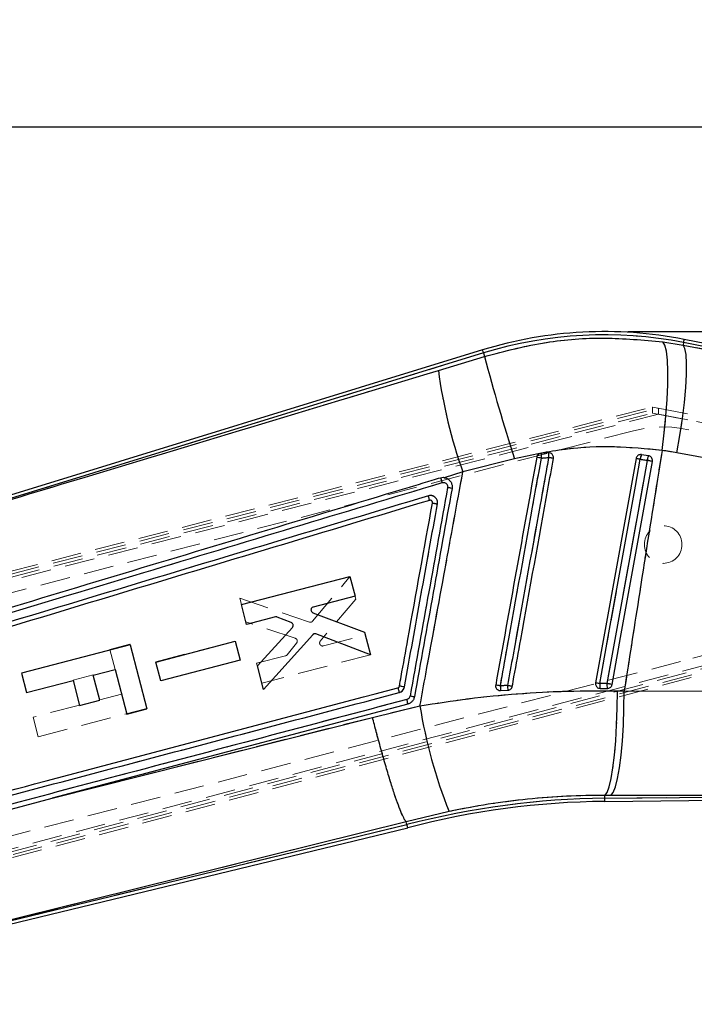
# Model space of a CAD drawing. Header units: millimetres. Extents: x 30 to 412, y 74 to 276.
# Tile 12 of 15: x 183 to 211, y 235 to 276. Entities that reach past the tile are written whole.
import ezdxf

# ---------------------------------------------------------------- set-up
doc = ezdxf.new("R2010")
doc.units = ezdxf.units.MM
doc.linetypes.add('HIDDEN', pattern=[1.905, 1.27, -0.635])
doc.layers.add('FORMATO', color=179, linetype='Continuous')
doc.styles.add('SLDTEXTSTYLE0', font='TXT', dxfattribs={"width": 0.75})
doc.dimstyles.new('SLDDIMSTYLE1', dxfattribs={"dimtxt": 3.5, "dimasz": 3.302, "dimexe": 0, "dimexo": 0.0625, "dimgap": 0.875, "dimtad": 1, "dimdec": 0, "dimlfac": 2, "dimrnd": 1e-09, "dimzin": 12, "dimdsep": 46, "dimtxsty": 'SLDTEXTSTYLE0', "dimsah": 1, "dimcen": 0.09, "dimadec": 0, "dimazin": 3, "dimtfac": 1, "dimtofl": 0, "dimtmove": 0, "dimatfit": 3, "dimfxl": 0, "dimfrac": 2, "dimtolj": 1, "dimtzin": 12, "dimarcsym": 0})

# ---------------------------------------------------------------- blocks, each defined once
blk = doc.blocks.new('_D_1')
at = {"layer": 'FORMATO'}
for p, q in [((208.452, 263.195), (234.274, 263.195)), ((233.274, 263.195), (233.274, 208.927)), ((153.574, 208.927), (234.274, 208.927))]:
    blk.add_line(p, q, dxfattribs=at)
for points in [[(233.274, 263.195), (232.766, 259.893), (233.782, 259.893)], [(233.274, 208.927), (233.782, 212.229), (232.766, 212.229)]]:
    blk.add_solid(points, dxfattribs=at)
at = {"layer": 'FORMATO', "insert": (228.762, 229.434), "char_height": 3.5, "attachment_point": 1, "rotation": 90, "style": 'SLDTEXTSTYLE0'}
blk.add_mtext('109', dxfattribs=at)
blk = doc.blocks.new('_D_2')
at = {"layer": 'FORMATO'}
for p, q in [((71.209, 214.69), (71.209, 272.885)), ((226.329, 256.648), (226.329, 272.885)), ((226.329, 271.885), (71.209, 271.885))]:
    blk.add_line(p, q, dxfattribs=at)
for points in [[(71.209, 271.885), (74.511, 271.377), (74.511, 272.393)], [(226.329, 271.885), (223.027, 272.393), (223.027, 271.377)]]:
    blk.add_solid(points, dxfattribs=at)
at = {"layer": 'FORMATO', "insert": (149.185, 276.397), "char_height": 3.5, "attachment_point": 1, "style": 'SLDTEXTSTYLE0'}
blk.add_mtext('310', dxfattribs=at)

msp = doc.modelspace()

# ---------------------------------------------------------------- linework, layer by layer
at = {"color": 7, "linetype": 'Continuous', "lineweight": 25}
for p, q in [((209.94384, 262.75767), (210.79716, 262.61983)), ((210.8192, 262.73203), (210.79716, 262.61983)), ((210.79716, 262.61983), (220.09448, 260.90989)), ((220.09448, 260.90989), (210.8192, 262.73203)), ((222.23207, 260.62773), (210.84526, 262.86468)), ((202.27257, 262.41579), (169.68873, 252.38608)), ((202.31233, 262.28659), (174.51157, 253.72917)), ((200.39607, 261.54575), (202.35677, 262.14225)), ((202.31233, 262.28659), (202.35677, 262.14225)), ((205.07521, 258.0415), (204.76322, 258.01804)), ((205.14852, 258.03284), (205.07521, 258.0415)), ((209.03227, 257.96249), (209.026, 257.9634)), ((209.33069, 257.91462), (209.03227, 257.96249)), ((219.83263, 256.33229), (210.53531, 258.04222)), ((203.62796, 257.78892), (201.43647, 257.22875)), ((208.80043, 257.79812), (207.07795, 248.26115)), ((201.43647, 257.22875), (200.6376, 256.985)), ((200.6376, 256.985), (200.64813, 256.98375)), ((192.02437, 251.58529), (196.63987, 252.78921)), ((196.63987, 252.78921), (196.85871, 251.94894)), ((196.85871, 251.94894), (195.07835, 251.48452)), ((192.24324, 250.74498), (192.02437, 251.58529)), ((195.06548, 251.2424), (197.25698, 250.41976)), ((193.4684, 251.06456), (192.24324, 250.74498)), ((194.14726, 250.82342), (193.54663, 251.05987)), ((192.70341, 248.97815), (194.19478, 250.61905)), ((197.25698, 250.41976), (197.50827, 249.45492)), ((188.38482, 249.14563), (191.759, 250.02576)), ((191.759, 250.02576), (191.96899, 249.21949)), ((195.05599, 250.30775), (192.96348, 247.97969)), ((197.50827, 249.45492), (195.19559, 250.34136)), ((187.29372, 249.88193), (182.678, 248.67885)), ((187.29372, 249.88193), (188.00528, 247.15197)), ((188.59483, 248.33932), (188.38482, 249.14563)), ((191.96899, 249.21949), (188.59483, 248.33932)), ((185.72793, 248.58824), (186.66134, 248.83153)), ((186.66134, 248.83153), (187.15676, 246.93081)), ((192.96348, 247.97969), (192.70341, 248.97815)), ((182.678, 248.67885), (182.89414, 247.84962)), ((182.89414, 247.84962), (184.87256, 248.36529)), ((184.87256, 248.36529), (185.14982, 247.30156)), ((186.00518, 247.52451), (185.72793, 248.58824)), ((203.04358, 247.92934), (203.3503, 247.94519)), ((207.22876, 248.02806), (207.27926, 248.02215)), ((207.27926, 248.02215), (207.58685, 248.02543)), ((208.01154, 247.91881), (208.29847, 247.91369)), ((208.29847, 247.91369), (218.28657, 247.90099)), ((185.14982, 247.30156), (186.00518, 247.52451)), ((187.15676, 246.93081), (188.00528, 247.15197)), ((197.59752, 246.79304), (199.61426, 247.28049)), ((183.97734, 243.35571), (197.59752, 246.79304)), ((177.06738, 241.52556), (183.97734, 243.35571)), ((207.73156, 243.47665), (207.47626, 243.47689)), ((207.47755, 243.35508), (207.47626, 243.47689)), ((207.47755, 243.35508), (217.71967, 243.46395)), ((207.47899, 243.21991), (219.98371, 243.35283)), ((217.71967, 243.46395), (207.73156, 243.47665)), ((200.85253, 242.79012), (199.03181, 242.35445)), ((174.03998, 236.03437), (199.09572, 242.10017)), ((178.27694, 237.19919), (199.06277, 242.23128)), ((199.03181, 242.35445), (199.03152, 242.35486)), ((199.06277, 242.23128), (199.03181, 242.35445))]:
    msp.add_line(p, q, dxfattribs=at)
at = {"color": 7, "linetype": 'HIDDEN', "lineweight": 18}
for p, q in [((210.79716, 262.61983), (209.94384, 262.75767)), ((210.8192, 262.73203), (210.79716, 262.61983)), ((220.09448, 260.90989), (210.79716, 262.61983)), ((210.8192, 262.73203), (220.09448, 260.90989)), ((174.51157, 253.72917), (202.31233, 262.28659)), ((202.35677, 262.14225), (200.39607, 261.54575)), ((202.31233, 262.28659), (202.35677, 262.14225)), ((167.36057, 249.20365), (209.49162, 259.98895)), ((167.41656, 249.0882), (209.74587, 259.9385)), ((167.43763, 248.96532), (209.49998, 259.73303)), ((209.75417, 259.68318), (167.44905, 248.83909)), ((209.49162, 259.98895), (209.74447, 259.93937)), ((209.49998, 259.73303), (216.61506, 258.33779)), ((209.74447, 259.93937), (216.66211, 258.58285)), ((216.61506, 258.33779), (209.75417, 259.68318)), ((208.69159, 258.98063), (171.92015, 249.39621)), ((210.53531, 258.04222), (219.83263, 256.33229)), ((201.43647, 257.22875), (203.62796, 257.78892)), ((200.6376, 256.985), (201.43647, 257.22875)), ((200.6376, 256.985), (200.64813, 256.98375)), ((200.08408, 256.01683), (200.05114, 256.02461)), ((195.05385, 250.88515), (196.63958, 252.7877)), ((196.63958, 252.7877), (196.89124, 251.82296)), ((191.95292, 251.85677), (194.91561, 250.84634)), ((191.95292, 251.85677), (194.91561, 250.84634)), ((192.21333, 250.85839), (191.95292, 251.85677)), ((196.89124, 251.82296), (195.38013, 250.03524)), ((196.89124, 251.82296), (195.38013, 250.03524)), ((170.26754, 238.02309), (220.15906, 251.24313)), ((220.13733, 251.12478), (170.31902, 237.9073)), ((220.37482, 251.04231), (170.36039, 237.7897)), ((220.35356, 250.9235), (170.3675, 237.66152)), ((194.31593, 250.15426), (192.21333, 250.85839)), ((194.91561, 250.84634), (194.95779, 250.83963)), ((188.38249, 249.15397), (191.757, 250.03284)), ((191.757, 250.03284), (191.96729, 249.22665)), ((193.96542, 249.45314), (194.37421, 249.95269)), ((194.37421, 249.95269), (194.39526, 249.99021)), ((195.50954, 249.83021), (197.29009, 250.29393)), ((197.29009, 250.29393), (197.50925, 249.45375)), ((187.28836, 249.90248), (186.43984, 249.68131)), ((186.43984, 249.68131), (186.66101, 248.83279)), ((187.28836, 249.90248), (187.29301, 249.88466)), ((195.35633, 249.91449), (195.36537, 249.89327)), ((195.46897, 249.82644), (195.50954, 249.83021)), ((174.44236, 239.71952), (211.2138, 249.30394)), ((188.59279, 248.34774), (188.38249, 249.15397)), ((191.96729, 249.22665), (188.59279, 248.34774)), ((192.67415, 249.09174), (193.89944, 249.41087)), ((192.67415, 249.09174), (193.89944, 249.41087)), ((197.50925, 249.45375), (192.89331, 248.25151)), ((193.93816, 249.42833), (193.96542, 249.45314)), ((192.89331, 248.25151), (192.67415, 249.09174)), ((192.89331, 248.25151), (192.67415, 249.09174)), ((185.7246, 248.60102), (184.86923, 248.37807)), ((184.86923, 248.37807), (184.87247, 248.36564)), ((185.72783, 248.58861), (185.7246, 248.60102)), ((208.29847, 247.91369), (208.01154, 247.91881)), ((218.28657, 247.90099), (208.29847, 247.91369)), ((186.93527, 247.78058), (186.00185, 247.53729)), ((185.14649, 247.31434), (183.16807, 246.79867)), ((183.3842, 245.96944), (187.99992, 247.17252)), ((199.61426, 247.28049), (197.59752, 246.79304)), ((183.16807, 246.79867), (183.3842, 245.96944)), ((189.55968, 244.83353), (177.06738, 241.52556)), ((207.47755, 243.35508), (207.47626, 243.47689)), ((207.47626, 243.47689), (207.73156, 243.47665)), ((217.71967, 243.46395), (207.47755, 243.35508)), ((207.73156, 243.47665), (217.71967, 243.46395)), ((199.03181, 242.35445), (200.85253, 242.79012)), ((199.06277, 242.23128), (178.27694, 237.19919)), ((199.03152, 242.35486), (199.03181, 242.35445)), ((199.06277, 242.23128), (199.03181, 242.35445))]:
    msp.add_line(p, q, dxfattribs=at)
at = {"color": 8, "linetype": 'Continuous', "lineweight": 25}
msp.add_line((199.09559, 242.10066), (199.06277, 242.23128), dxfattribs=at)
at = {"color": 7, "linetype": 'Continuous', "lineweight": 25, "flags": 128}
for points in [[(209.90542, 258.14193), (209.9968, 258.88926), (210.06886, 259.61924), (210.11965, 260.31195), (210.14777, 260.94844), (210.15245, 261.51132), (210.13357, 261.98521), (210.09164, 262.35717), (210.02782, 262.61702), (209.94384, 262.75767)], [(210.53531, 258.04222), (210.66246, 258.78043), (210.76951, 259.50171), (210.85356, 260.18652), (210.91233, 260.81632), (210.94423, 261.37407), (210.94841, 261.84465), (210.92474, 262.21534), (210.87386, 262.47608), (210.79716, 262.61983)], [(207.2557, 248.22926), (207.32781, 248.6288), (207.61626, 250.22698), (208.77011, 256.61968), (208.97709, 257.76639)], [(209.27405, 257.71874), (209.20194, 257.3192), (208.91347, 255.72103), (207.75962, 249.32832), (207.56189, 248.23276)], [(207.78353, 248.19258), (207.85542, 248.5906), (208.14403, 250.18874), (209.29849, 256.58133), (209.49662, 257.67842)], [(207.47626, 243.47689), (207.56956, 243.6013), (207.65914, 243.8418), (207.74266, 244.19207), (207.81792, 244.64293), (207.88295, 245.18256), (207.93604, 245.79679), (207.9758, 246.46952), (208.00119, 247.1831), (208.01154, 247.91881)], [(207.73156, 243.47665), (207.82993, 243.60092), (207.92445, 243.84111), (208.01265, 244.19093), (208.09223, 244.64122), (208.16109, 245.18019), (208.21743, 245.79371), (208.25978, 246.46571), (208.28703, 247.17859), (208.29847, 247.91369)], [(199.09644, 247.35763), (186.98679, 244.15257), (183.97734, 243.35571)], [(199.03152, 242.35486), (185.66541, 239.03453), (178.27694, 237.19919)]]:
    msp.add_lwpolyline(points, dxfattribs=at)
at = {"color": 7, "linetype": 'HIDDEN', "lineweight": 18, "flags": 128}
for points in [[(209.90542, 258.14193), (209.9968, 258.88926), (210.06886, 259.61924), (210.11965, 260.31195), (210.14777, 260.94844), (210.15245, 261.51132), (210.13357, 261.98521), (210.09164, 262.35717), (210.02782, 262.61702), (209.94384, 262.75767)], [(210.53531, 258.04222), (210.66246, 258.78043), (210.76951, 259.50171), (210.85356, 260.18652), (210.91233, 260.81632), (210.94423, 261.37407), (210.94841, 261.84465), (210.92474, 262.21534), (210.87386, 262.47608), (210.79716, 262.61983)], [(210.84526, 262.86468), (210.84363, 262.85638), (210.83874, 262.8315), (210.8306, 262.79004), (210.8192, 262.73203)], [(202.27257, 262.41579), (202.27505, 262.40771), (202.28252, 262.38348), (202.29494, 262.3431), (202.31233, 262.28659)], [(208.97709, 257.76639), (208.90497, 257.36684), (208.6165, 255.76867), (207.46267, 249.37597), (207.2557, 248.22926)], [(207.56189, 248.23276), (207.63401, 248.63231), (207.92246, 250.23048), (209.07631, 256.62318), (209.27405, 257.71874)], [(207.47626, 243.47689), (207.56956, 243.6013), (207.65914, 243.8418), (207.74266, 244.19207), (207.81792, 244.64293), (207.88295, 245.18256), (207.93604, 245.79679), (207.9758, 246.46952), (208.00119, 247.1831), (208.01154, 247.91881)], [(207.73156, 243.47665), (207.82993, 243.60092), (207.92445, 243.84111), (208.01265, 244.19093), (208.09223, 244.64122), (208.16109, 245.18019), (208.21743, 245.79371), (208.25978, 246.46571), (208.28703, 247.17859), (208.29847, 247.91369)], [(198.73469, 247.84748), (186.97783, 244.73776), (186.96428, 244.73418), (175.22153, 241.6263)], [(197.59752, 246.79304), (188.76059, 244.56334), (183.97734, 243.35571)], [(207.47755, 243.35508), (207.47818, 243.29597), (207.47863, 243.25372), (207.4789, 243.22836), (207.47899, 243.21991)], [(178.27694, 237.19919), (185.66541, 239.03453), (199.03152, 242.35486)]]:
    msp.add_lwpolyline(points, dxfattribs=at)
at = {"color": 8, "linetype": 'Continuous', "lineweight": 25, "flags": 128}
for points in [[(210.8192, 262.73203), (210.8306, 262.79004), (210.83874, 262.8315), (210.84363, 262.85638), (210.84526, 262.86468)], [(202.31233, 262.28659), (202.29494, 262.3431), (202.28252, 262.38348), (202.27505, 262.40771), (202.27257, 262.41579)], [(207.47899, 243.21991), (207.4789, 243.22836), (207.47863, 243.25372), (207.47818, 243.29597), (207.47755, 243.35508)]]:
    msp.add_lwpolyline(points, dxfattribs=at)
at = {"color": 7, "linetype": 'HIDDEN', "lineweight": 18}
msp.add_circle((209.95269, 254.14229), 0.8, dxfattribs=at)
at = {"color": 7, "linetype": 'Continuous', "lineweight": 25}
for centre, radius, start, end in [((207.45168, 245.59026), 17.6046, 78.885718, 107.109021), ((207.45168, 245.59026), 17.46942, 78.885718, 107.109021), ((291.55314, 285.82566), 92.28704, 194.870055, 197.6859426), ((221.8043, 264.42132), 21.6005, 187.650232, 199.449842), ((208.89198, 258.21631), 4.13351, 182.749226, 185.545497), ((207.64078, 258.05778), 2.56562, 180.363561, 184.863694), ((209.43713, 257.74276), 0.46064, 151.509439, 177.0603), ((209.70987, 257.69885), 0.43627, 150.358032, 177.386526), ((201.78871, 241.53229), 16.55663, 79.598901, 80.291907), ((201.70438, 238.81974), 19.3185, 79.309041, 79.923512), ((199.89479, 207.71625), 50.86752, 79.71479, 79.916961), ((189.90275, 150.13928), 109.3096, 79.6738534, 79.7924148), ((199.23351, 247.67436), 9.02736, 78.854558, 80.058481), ((197.0747, 237.95316), 10.30772, 79.483174, 80.688669), ((200.56857, 234.76417), 13.59392, 79.560918, 80.409738), ((210.50867, 248.46832), 7.48452, 182.567167, 184.129645), ((200.64254, 232.93081), 15.45503, 79.19597, 79.959959), ((207.02603, 248.28889), 3.69176, 182.169009, 185.341897), ((199.91284, 207.80932), 41.0815, 79.703684, 79.955555), ((207.7863, 248.1847), 0.53246, 175.199917, 197.775156), ((208.06369, 248.188), 0.50379, 174.903075, 198.82615), ((191.5743, 159.42141), 90.2389, 79.6520353, 79.7950564), ((198.35757, 247.31685), 0.74, 3.159418, 18.573375), ((197.91966, 240.4295), 7.3789, 78.599487, 80.06327), ((220.80281, 250.70758), 21.46392, 189.187607, 201.646157), ((207.84788, 208.51629), 34.84076, 90.609021, 104.604806), ((207.84788, 208.51629), 34.70557, 90.609021, 104.609021)]:
    msp.add_arc(centre, radius, start, end, dxfattribs=at)
at = {"color": 7, "linetype": 'HIDDEN', "lineweight": 18}
for centre, radius, start, end in [((207.45168, 245.59026), 17.46942, 78.885718, 107.109021), ((291.55314, 285.82566), 92.28704, 194.870055, 197.6859426), ((221.8043, 264.42132), 21.6005, 187.650232, 199.449842), ((209.95269, 254.14229), 5, 284.609021, 104.609021), ((208.89198, 258.21631), 4.13351, 182.749226, 185.545497), ((207.64078, 258.05778), 2.56562, 180.363561, 184.863694), ((209.43713, 257.74276), 0.46064, 151.509439, 177.0603), ((209.70987, 257.69885), 0.43627, 150.358032, 177.386526), ((201.78871, 241.53229), 16.55663, 79.598901, 80.291907), ((201.70438, 238.81974), 19.3185, 79.309041, 79.923512), ((199.89479, 207.71625), 50.86752, 79.71479, 79.916961), ((189.90275, 150.13928), 109.3096, 79.6738534, 79.7924148), ((199.18683, 247.20951), 9.49257, 79.120503, 80.265375), ((197.11565, 238.33948), 9.91988, 79.308478, 80.561076), ((200.56857, 234.76417), 13.59392, 79.560918, 80.409738), ((210.50867, 248.46832), 7.48452, 182.567167, 184.129645), ((207.02603, 248.28889), 3.69176, 182.169009, 185.341897), ((200.64254, 232.93081), 15.45503, 79.19597, 79.959959), ((199.91284, 207.80932), 41.0815, 79.703684, 79.955555), ((207.7863, 248.1847), 0.53246, 175.199917, 197.775156), ((208.06369, 248.188), 0.50379, 174.903075, 198.82615), ((191.5743, 159.42141), 90.2389, 79.6520353, 79.7950564), ((198.35813, 247.31702), 0.73942, 3.148951, 18.574987), ((197.90554, 240.31084), 7.49802, 78.67291, 80.113377), ((220.80281, 250.70758), 21.46392, 189.187607, 201.646157), ((207.84788, 208.51629), 34.84076, 90.609021, 104.604806)]:
    msp.add_arc(centre, radius, start, end, dxfattribs=at)
for centre, major_axis, ratio, start_param, end_param in [((209.49892, 259.73276), (-0.0073, 0.25619), 0.00414742, 4.71334472, 6.28318531), ((209.18129, 259.79504), (0.56457, 0.14354), 0.0299477, 6.27834354, 6.34628459), ((209.75312, 259.68291), (-0.00734, 0.2562), 0.00414742, 4.71334403, 6.21430687), ((208.21929, 245.4495), (12.59487, -2.30954), 0.99992684, 1.57026822, 1.6200773)]:
    msp.add_ellipse(centre, major_axis=major_axis, ratio=ratio, start_param=start_param, end_param=end_param, dxfattribs=at)
at = {"color": 7, "linetype": 'Continuous', "lineweight": 25}
msp.add_ellipse((208.21929, 245.4495), major_axis=(12.59487, -2.30954), ratio=0.99992684, start_param=1.57026822, end_param=1.6200773, dxfattribs=at)
for points, knots in [([(202.35677, 262.14225), (203.2292, 262.36703), (204.89757, 262.7969), (207.46457, 262.98905), (209.11162, 262.83534), (209.94384, 262.75767)], [0, 0, 0, 0, 0.3516048, 0.67238419, 1, 1, 1, 1]), ([(174.51157, 253.72917), (178.135, 254.82326), (186.76307, 257.42849), (195.39132, 260.03428), (200.39607, 261.54575)], [0, 0, 0, 0, 0.41995867, 1, 1, 1, 1]), ([(209.90542, 258.14193), (209.23109, 258.20864), (207.87027, 258.34328), (205.7503, 258.24137), (204.34913, 257.94266), (203.62796, 257.78892)], [0, 0, 0, 0, 0.32282211, 0.65145956, 1, 1, 1, 1]), ([(204.76322, 258.01804), (204.74065, 258.01388), (204.6955, 258.00555), (204.63824, 257.96549), (204.59712, 257.91269), (204.58588, 257.8712), (204.58063, 257.85182)], [0, 0, 0, 0, 0.25795504, 0.51588652, 0.77383183, 1, 1, 1, 1]), ([(205.28819, 257.80291), (205.29004, 257.82452), (205.29385, 257.86896), (205.27184, 257.93423), (205.23032, 257.98941), (205.18499, 258.02009), (205.15602, 258.03022), (205.14852, 258.03284)], [0, 0, 0, 0, 0.22034939, 0.45308607, 0.68580623, 0.91854379, 1, 1, 1, 1]), ([(209.90542, 258.14193), (209.83107, 257.67471), (209.49591, 255.56856), (208.95794, 252.1595), (208.50085, 249.21665), (208.29847, 247.91369)], [0, 0, 0, 0, 0.137079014, 0.617938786, 1, 1, 1, 1]), ([(209.026, 257.9634), (209.00298, 257.96407), (208.95693, 257.9654), (208.89187, 257.93813), (208.83971, 257.89246), (208.81064, 257.84201), (208.80296, 257.80897), (208.80043, 257.79812)], [0, 0, 0, 0, 0.22367002, 0.44736985, 0.67023027, 0.8916838, 1, 1, 1, 1]), ([(209.49662, 257.67842), (209.49849, 257.69999), (209.50234, 257.74437), (209.48068, 257.8096), (209.43956, 257.86462), (209.38667, 257.90115), (209.34766, 257.91053), (209.33069, 257.91462)], [0, 0, 0, 0, 0.20040027, 0.4124744, 0.6245499, 0.83661848, 1, 1, 1, 1]), ([(204.58063, 257.85182), (204.28941, 256.23787), (203.70695, 253.00997), (203.12454, 249.78206), (202.83334, 248.16811)], [0, 0, 0, 0, 0.500000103, 1, 1, 1, 1]), ([(203.03166, 248.13309), (203.05567, 248.26627), (203.17574, 248.9322), (203.68001, 251.72908), (204.23806, 254.82382), (204.70008, 257.38582), (204.77781, 257.81686)], [0, 0, 0, 0, 0.04126028, 0.20630061, 0.86646358, 1, 1, 1, 1]), ([(205.0844, 257.84025), (205.06038, 257.70707), (204.9403, 257.04114), (204.43593, 254.24427), (203.87747, 251.14709), (203.41508, 248.58265), (203.33692, 248.14917)], [0, 0, 0, 0, 0.04122882, 0.20614513, 0.86580969, 1, 1, 1, 1]), ([(203.53959, 248.11189), (203.56349, 248.24435), (203.68352, 248.90954), (204.18803, 251.70565), (204.747, 254.80352), (205.20983, 257.36867), (205.28819, 257.80291)], [0, 0, 0, 0, 0.0410066, 0.2059205, 0.86557631, 1, 1, 1, 1]), ([(204.77781, 257.81686), (204.84686, 257.82258), (204.94901, 257.83103), (205.05126, 257.83799), (205.0844, 257.84025)], [0, 0, 0, 0, 0.67595812, 1, 1, 1, 1]), ([(208.97709, 257.76639), (209.03593, 257.75695), (209.13494, 257.74106), (209.23389, 257.72518), (209.27405, 257.71874)], [0, 0, 0, 0, 0.59416655, 1, 1, 1, 1]), ([(199.61426, 247.28049), (199.69708, 247.73163), (200.05377, 249.67445), (200.66136, 252.9905), (201.18534, 255.85557), (201.43647, 257.22875)], [0, 0, 0, 0, 0.13605584, 0.58592318, 1, 1, 1, 1]), ([(172.95299, 248.45057), (177.92784, 249.95141), (187.12895, 252.72726), (196.33105, 255.50101), (200.55777, 256.77506)], [0, 0, 0, 0, 0.54067913, 1, 1, 1, 1]), ([(200.48627, 256.97075), (200.36531, 256.93427), (199.72702, 256.74181), (197.0194, 255.92537), (190.33579, 253.90964), (182.65818, 251.59325), (177.05007, 249.9005), (175.53855, 249.44426)], [0, 0, 0, 0, 0.01454467, 0.07675056, 0.3255745, 0.81822554, 1, 1, 1, 1]), ([(200.6376, 256.985), (200.62692, 256.98589), (200.57615, 256.99013), (200.52593, 256.9793), (200.48627, 256.97074)], [0, 0, 0, 0, 0.21041775, 1, 1, 1, 1]), ([(200.48628, 256.97074), (200.48874, 256.9679), (200.49385, 256.96202), (200.51133, 256.91798), (200.53392, 256.85275), (200.54982, 256.80095), (200.55777, 256.77505)], [0, 0, 0, 0, 0.23700982, 0.49134393, 0.74566893, 1, 1, 1, 1]), ([(200.55777, 256.77505), (200.57888, 256.77911), (200.62046, 256.7871), (200.68288, 256.7716), (200.73617, 256.73815), (200.77511, 256.68848), (200.79681, 256.62849), (200.79361, 256.58685), (200.79202, 256.56617)], [0, 0, 0, 0, 0.17098459, 0.33675449, 0.5025116, 0.66823121, 0.83521115, 1, 1, 1, 1]), ([(200.64813, 256.98375), (200.68014, 256.97706), (200.75483, 256.96144), (200.8583, 256.89546), (200.94105, 256.7929), (200.9886, 256.66576), (200.98191, 256.57675), (200.9785, 256.53146)], [0, 0, 0, 0, 0.15686662, 0.36599657, 0.57500764, 0.78377196, 1, 1, 1, 1]), ([(200.79202, 256.56617), (200.52548, 255.08806), (199.9924, 252.13191), (199.45944, 249.17575), (199.19297, 247.69771)], [0, 0, 0, 0, 0.50001222, 1, 1, 1, 1]), ([(200.9785, 256.53146), (200.71177, 255.05335), (200.17831, 252.09714), (199.64492, 249.14092), (199.37822, 247.66281)], [0, 0, 0, 0, 0.500000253, 1, 1, 1, 1]), ([(199.97124, 256.2139), (195.55659, 254.88317), (186.73503, 252.22405), (177.9144, 249.56302), (173.50796, 248.23368)], [0, 0, 0, 0, 0.50043849, 1, 1, 1, 1]), ([(200.01652, 256.02076), (195.60596, 254.69064), (186.78484, 252.0304), (177.96471, 249.36811), (173.55465, 248.03696)], [0, 0, 0, 0, 0.49999983, 1, 1, 1, 1]), ([(198.74248, 248.12506), (198.76651, 248.25824), (198.88665, 248.92414), (199.35456, 251.51759), (199.7985, 253.97786), (200.14631, 255.90541)], [0, 0, 0, 0, 0.05135262, 0.25676263, 1, 1, 1, 1]), ([(198.95611, 248.08772), (199.18992, 249.38461), (199.65757, 251.97847), (200.12531, 254.57233), (200.35919, 255.8693)], [0, 0, 0, 0, 0.49998341, 1, 1, 1, 1]), ([(200.35919, 255.8693), (200.35977, 255.87301), (200.36571, 255.91053), (200.36277, 255.98436), (200.32471, 256.08164), (200.25668, 256.16076), (200.16676, 256.21242), (200.06684, 256.23318), (200.00215, 256.22013), (199.97124, 256.2139)], [0, 0, 0, 0, 0.01827133, 0.1844464, 0.35071806, 0.51700087, 0.68138593, 0.84778798, 1, 1, 1, 1]), ([(200.01612, 256.02064), (200.01683, 256.02394), (200.01825, 256.03054), (200.00909, 256.07535), (199.99311, 256.13871), (199.97853, 256.18883), (199.97124, 256.2139)], [0, 0, 0, 0, 0.2499998, 0.49999577, 0.74999544, 1, 1, 1, 1]), ([(200.05114, 256.02461), (200.05055, 256.02465), (200.03895, 256.02531), (200.02744, 256.02297), (200.01652, 256.02076)], [0, 0, 0, 0, 0.05094115, 1, 1, 1, 1]), ([(200.14631, 255.90541), (200.14707, 255.91586), (200.14871, 255.93834), (200.13727, 255.97135), (200.11552, 255.99923), (200.08583, 256.019), (200.06276, 256.02273), (200.05114, 256.02461)], [0, 0, 0, 0, 0.18223724, 0.39207648, 0.59352377, 0.79528603, 1, 1, 1, 1]), ([(200.14631, 255.90541), (200.14896, 255.90504), (200.15493, 255.90422), (200.18704, 255.89896), (200.23787, 255.89038), (200.292, 255.88104), (200.33341, 255.87381), (200.35254, 255.87046), (200.35919, 255.8693)], [0, 0, 0, 0, 0.17179634, 0.38664866, 0.60150548, 0.81637235, 0.93623544, 1, 1, 1, 1]), ([(195.07835, 251.48452), (195.0648, 251.4795), (195.0377, 251.46946), (195.00655, 251.43842), (194.98637, 251.40043), (194.9843, 251.37258), (194.9833, 251.3591)], [0, 0, 0, 0, 0.25436346, 0.50873119, 0.76235344, 1, 1, 1, 1]), ([(194.9833, 251.3591), (194.98492, 251.34489), (194.98817, 251.31646), (195.0106, 251.27907), (195.03813, 251.25449), (195.0583, 251.24557), (195.06548, 251.2424)], [0, 0, 0, 0, 0.28124992, 0.56248189, 0.84433931, 1, 1, 1, 1]), ([(193.54663, 251.05987), (193.5328, 251.06396), (193.50702, 251.07159), (193.48064, 251.06679), (193.4684, 251.06456)], [0, 0, 0, 0, 0.536112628, 1, 1, 1, 1]), ([(194.22763, 250.69926), (194.22682, 250.71367), (194.22522, 250.74249), (194.2048, 250.78142), (194.17738, 250.80899), (194.15585, 250.81931), (194.14726, 250.82342)], [0, 0, 0, 0, 0.27270957, 0.54538022, 0.81861286, 1, 1, 1, 1]), ([(194.19478, 250.61905), (194.20354, 250.63061), (194.22157, 250.65439), (194.22557, 250.68403), (194.22763, 250.69926)], [0, 0, 0, 0, 0.48590491, 1, 1, 1, 1]), ([(195.19559, 250.34136), (195.18168, 250.34515), (195.15387, 250.35272), (195.11053, 250.34562), (195.07733, 250.32892), (195.06157, 250.31329), (195.05599, 250.30775)], [0, 0, 0, 0, 0.28177622, 0.56356737, 0.84529399, 1, 1, 1, 1]), ([(175.1564, 241.81995), (175.23981, 241.84205), (175.84533, 242.00247), (178.53924, 242.71613), (186.29295, 244.76986), (193.52504, 246.68378), (198.66855, 248.04498)], [0, 0, 0, 0, 0.010643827, 0.077263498, 0.343742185, 1, 1, 1, 1]), ([(198.66855, 248.04498), (198.67895, 248.04884), (198.70048, 248.05683), (198.72549, 248.08151), (198.73829, 248.1061), (198.74162, 248.12116), (198.74248, 248.12506)], [0, 0, 0, 0, 0.28811546, 0.59680195, 0.8955579, 1, 1, 1, 1]), ([(198.66855, 248.04498), (198.67107, 248.04211), (198.67628, 248.03617), (198.6927, 247.99169), (198.7134, 247.92587), (198.72759, 247.87361), (198.73469, 247.84748)], [0, 0, 0, 0, 0.237386, 0.49159115, 0.7457965, 1, 1, 1, 1]), ([(198.73469, 247.84748), (198.74619, 247.85099), (198.7903, 247.86443), (198.85954, 247.90784), (198.9277, 247.98796), (198.94662, 248.05441), (198.95611, 248.08772)], [0, 0, 0, 0, 0.10506591, 0.40292349, 0.70063472, 1, 1, 1, 1]), ([(199.61426, 247.28049), (200.30095, 247.38885), (201.6774, 247.60604), (203.77367, 247.80887), (205.89066, 247.92776), (207.30344, 247.9218), (208.01154, 247.91881)], [0, 0, 0, 0, 0.24713199, 0.49535967, 0.74706831, 1, 1, 1, 1]), ([(202.83334, 248.16811), (202.83149, 248.14524), (202.82779, 248.0995), (202.85149, 248.0336), (202.88177, 247.99427), (202.90161, 247.97745), (202.90412, 247.97532)], [0, 0, 0, 0, 0.31798852, 0.63598464, 0.9539773, 1, 1, 1, 1]), ([(202.90412, 247.97532), (202.92315, 247.96256), (202.9612, 247.93705), (203.01204, 247.92839), (203.03916, 247.9292), (203.04358, 247.92934)], [0, 0, 0, 0, 0.45559089, 0.91118579, 1, 1, 1, 1]), ([(203.33692, 248.14917), (203.27099, 248.14569), (203.16924, 248.14034), (203.06748, 248.13497), (203.03166, 248.13309)], [0, 0, 0, 0, 0.647929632, 1, 1, 1, 1]), ([(203.3503, 247.94519), (203.36393, 247.94672), (203.40021, 247.9508), (203.45523, 247.97639), (203.50536, 248.02398), (203.53102, 248.07301), (203.53776, 248.10355), (203.53959, 248.11189)], [0, 0, 0, 0, 0.15136471, 0.40278277, 0.65420341, 0.90562499, 1, 1, 1, 1]), ([(207.07795, 248.26115), (207.0761, 248.23838), (207.0724, 248.19286), (207.09578, 248.12707), (207.13791, 248.07274), (207.18602, 248.04093), (207.21826, 248.03122), (207.22876, 248.02806)], [0, 0, 0, 0, 0.22236481, 0.44471147, 0.66760926, 0.89173867, 1, 1, 1, 1]), ([(207.56189, 248.23276), (207.50576, 248.23212), (207.40373, 248.23095), (207.30163, 248.22978), (207.2557, 248.22926)], [0, 0, 0, 0, 0.550180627, 1, 1, 1, 1]), ([(207.58685, 248.02543), (207.59245, 248.02564), (207.6206, 248.02669), (207.67074, 248.04058), (207.72739, 248.07971), (207.7675, 248.1328), (207.77848, 248.17373), (207.78353, 248.19258)], [0, 0, 0, 0, 0.06051775, 0.30433667, 0.54815789, 0.79199569, 1, 1, 1, 1]), ([(199.05902, 247.55255), (194.96536, 246.46993), (187.41938, 244.4743), (179.34659, 242.33772), (175.3673, 241.28425), (174.84003, 241.14466)], [0, 0, 0, 0, 0.50706231, 0.9346842, 1, 1, 1, 1]), ([(175.22153, 241.6263), (179.14025, 242.6636), (186.97769, 244.7382), (194.81569, 246.81105), (198.73469, 247.84748)], [0, 0, 0, 0, 0.50000004, 1, 1, 1, 1]), ([(199.19297, 247.69771), (199.19138, 247.69045), (199.18536, 247.66303), (199.16238, 247.61907), (199.11745, 247.5743), (199.0785, 247.5598), (199.05902, 247.55255)], [0, 0, 0, 0, 0.10722599, 0.40476703, 0.70233656, 1, 1, 1, 1]), ([(199.37822, 247.66281), (199.36626, 247.62075), (199.34234, 247.53664), (199.25616, 247.43499), (199.16797, 247.37943), (199.1115, 247.36222), (199.09644, 247.35763)], [0, 0, 0, 0, 0.29719725, 0.59438574, 0.89179508, 1, 1, 1, 1]), ([(199.03152, 242.35486), (199.00644, 242.38393), (198.95555, 242.44292), (198.84206, 242.68624), (198.70362, 243.03912), (198.5438, 243.49655), (198.36501, 244.05078), (198.17537, 244.67698), (197.97688, 245.36848), (197.78914, 246.05537), (197.66272, 246.53808), (197.60377, 246.76861), (197.59752, 246.79304)], [0, 0, 0, 0, 0.11040709, 0.22401613, 0.33442323, 0.44803211, 0.55844148, 0.67205242, 0.78246563, 0.89608108, 0.98898603, 1, 1, 1, 1]), ([(207.47626, 243.47689), (206.93153, 243.46999), (205.83882, 243.45613), (204.18091, 243.32407), (202.51194, 243.11451), (201.40674, 242.89846), (200.85253, 242.79012)], [0, 0, 0, 0, 0.24628112, 0.49403994, 0.74628454, 1, 1, 1, 1])]:
    msp.add_open_spline(points, degree=3, knots=knots, dxfattribs=at)
at = {"color": 7, "linetype": 'HIDDEN', "lineweight": 18}
for points, knots in [([(209.94384, 262.75767), (209.05934, 262.83811), (207.35515, 262.99309), (204.78974, 262.7758), (203.1735, 262.35493), (202.35677, 262.14225)], [0, 0, 0, 0, 0.34801581, 0.67053135, 1, 1, 1, 1]), ([(200.39607, 261.54575), (195.39132, 260.03428), (186.76307, 257.42849), (178.135, 254.82326), (174.51157, 253.72917)], [0, 0, 0, 0, 0.58004133, 1, 1, 1, 1]), ([(203.62796, 257.78892), (204.2927, 257.93268), (205.6347, 258.2229), (207.7539, 258.34874), (209.17208, 258.21242), (209.90542, 258.14193)], [0, 0, 0, 0, 0.32156249, 0.64917904, 1, 1, 1, 1]), ([(208.29847, 247.91369), (208.49529, 249.18103), (208.95616, 252.14846), (209.49413, 255.55751), (209.83497, 257.69926), (209.90542, 258.14193)], [0, 0, 0, 0, 0.37161699, 0.87012297, 1, 1, 1, 1]), ([(204.77781, 257.81686), (204.75379, 257.68368), (204.6337, 257.01775), (204.12936, 254.22088), (203.57129, 251.12614), (203.10937, 248.56413), (203.03166, 248.13309)], [0, 0, 0, 0, 0.04126009, 0.20630058, 0.86646338, 1, 1, 1, 1]), ([(203.33692, 248.14917), (203.63097, 249.77999), (204.21343, 253.01035), (204.79596, 256.24071), (205.0844, 257.84025)], [0, 0, 0, 0, 0.50484109, 1, 1, 1, 1]), ([(205.0844, 257.84025), (205.05126, 257.83799), (204.94901, 257.83103), (204.84686, 257.82258), (204.77781, 257.81686)], [0, 0, 0, 0, 0.32404188, 1, 1, 1, 1]), ([(209.27405, 257.71874), (209.23389, 257.72518), (209.13494, 257.74106), (209.03593, 257.75695), (208.97709, 257.76639)], [0, 0, 0, 0, 0.40583345, 1, 1, 1, 1]), ([(201.43647, 257.22875), (201.17882, 255.81997), (200.65484, 252.95491), (200.04723, 249.63886), (199.69708, 247.73164), (199.61426, 247.28049)], [0, 0, 0, 0, 0.42481194, 0.86394199, 1, 1, 1, 1]), ([(200.55774, 256.77505), (195.58237, 255.27531), (186.38032, 252.5015), (177.17927, 249.72561), (172.95305, 248.45059)], [0, 0, 0, 0, 0.540679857, 1, 1, 1, 1]), ([(200.55774, 256.77504), (200.5498, 256.80094), (200.5339, 256.85274), (200.51131, 256.91797), (200.49384, 256.96201), (200.48874, 256.9679), (200.48628, 256.97074)], [0, 0, 0, 0, 0.25433344, 0.50866762, 0.76299245, 1, 1, 1, 1]), ([(200.79189, 256.5654), (200.79355, 256.58717), (200.7968, 256.62977), (200.77404, 256.69036), (200.73466, 256.73949), (200.681, 256.77238), (200.61907, 256.78703), (200.57819, 256.77904), (200.55774, 256.77504)], [0, 0, 0, 0, 0.17288826, 0.33827447, 0.5037122, 0.6691456, 0.83458578, 1, 1, 1, 1]), ([(199.19294, 247.69751), (199.45942, 249.17562), (199.99234, 252.13159), (200.52539, 255.08755), (200.79189, 256.5654)], [0, 0, 0, 0, 0.50004289, 1, 1, 1, 1]), ([(173.50796, 248.23368), (177.9144, 249.56302), (186.73503, 252.22405), (195.55659, 254.88317), (199.97124, 256.2139)], [0, 0, 0, 0, 0.49956151, 1, 1, 1, 1]), ([(200.35919, 255.8693), (200.33517, 255.73611), (200.10127, 254.43914), (199.63354, 251.8451), (199.18986, 249.38424), (198.956, 248.08716)], [0, 0, 0, 0, 0.05134239, 0.49998042, 1, 1, 1, 1]), ([(199.97124, 256.2139), (200.00215, 256.22013), (200.06685, 256.23317), (200.16672, 256.21242), (200.2568, 256.16074), (200.32425, 256.08173), (200.36593, 255.9805), (200.36151, 255.90761), (200.35919, 255.8693)], [0, 0, 0, 0, 0.15225589, 0.31870591, 0.48313835, 0.64946908, 0.81578867, 1, 1, 1, 1]), ([(199.97124, 256.2139), (199.97853, 256.18883), (199.99311, 256.13871), (200.00909, 256.07535), (200.01825, 256.03054), (200.01683, 256.02394), (200.01612, 256.02064)], [0, 0, 0, 0, 0.25000456, 0.50000423, 0.7500002, 1, 1, 1, 1]), ([(200.35919, 255.8693), (200.35254, 255.87046), (200.33341, 255.87381), (200.292, 255.88104), (200.23787, 255.89038), (200.18704, 255.89896), (200.15493, 255.90422), (200.14896, 255.90504), (200.14631, 255.90541)], [0, 0, 0, 0, 0.06376456, 0.18362765, 0.39849452, 0.61335134, 0.82820366, 1, 1, 1, 1]), ([(194.91561, 250.84634), (194.92962, 250.84308), (194.95763, 250.83655), (195.00062, 250.84523), (195.03322, 250.86312), (195.04843, 250.87936), (195.05385, 250.88515)], [0, 0, 0, 0, 0.28124855, 0.56249295, 0.84404264, 1, 1, 1, 1]), ([(194.38375, 250.10029), (194.37508, 250.11195), (194.35726, 250.13593), (194.32995, 250.14804), (194.31593, 250.15426)], [0, 0, 0, 0, 0.486563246, 1, 1, 1, 1]), ([(194.37421, 249.95269), (194.38217, 249.96479), (194.3981, 249.98899), (194.40492, 250.03258), (194.39925, 250.07101), (194.38814, 250.092), (194.38375, 250.10029)], [0, 0, 0, 0, 0.27403808, 0.54808019, 0.82146422, 1, 1, 1, 1]), ([(195.38013, 250.03524), (195.37199, 250.02341), (195.35572, 249.99975), (195.34807, 249.95667), (195.35276, 249.9201), (195.36209, 249.90025), (195.36537, 249.89327)], [0, 0, 0, 0, 0.2825861, 0.56523198, 0.84713927, 1, 1, 1, 1]), ([(195.36537, 249.89327), (195.37337, 249.88132), (195.38937, 249.85741), (195.42661, 249.83443), (195.46827, 249.82356), (195.49601, 249.82803), (195.50954, 249.83021)], [0, 0, 0, 0, 0.25267396, 0.50529906, 0.7585757, 1, 1, 1, 1]), ([(193.89944, 249.41087), (193.913, 249.41569), (193.93832, 249.4247), (193.95682, 249.44412), (193.96542, 249.45314)], [0, 0, 0, 0, 0.53559425, 1, 1, 1, 1]), ([(198.66855, 248.04498), (198.67107, 248.04211), (198.67628, 248.03617), (198.6927, 247.99169), (198.7134, 247.92587), (198.72759, 247.87361), (198.73469, 247.84748)], [0, 0, 0, 0, 0.237386, 0.49159115, 0.7457965, 1, 1, 1, 1]), ([(198.956, 248.08716), (198.94652, 248.05404), (198.92757, 247.98781), (198.85955, 247.90784), (198.7903, 247.86443), (198.74619, 247.85099), (198.73469, 247.84748)], [0, 0, 0, 0, 0.298213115, 0.596413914, 0.894761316, 1, 1, 1, 1]), ([(208.01154, 247.91881), (207.31991, 247.92194), (205.93338, 247.9282), (203.8328, 247.81334), (201.71969, 247.61206), (200.31715, 247.39118), (199.61426, 247.28049)], [0, 0, 0, 0, 0.24706463, 0.49529256, 0.74706008, 1, 1, 1, 1]), ([(203.03166, 248.13309), (203.06748, 248.13497), (203.16924, 248.14034), (203.27099, 248.14569), (203.33692, 248.14917)], [0, 0, 0, 0, 0.352070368, 1, 1, 1, 1]), ([(203.40397, 247.95734), (203.38672, 247.95181), (203.36905, 247.94615), (203.35073, 247.94521), (203.3503, 247.94519)], [0, 0, 0, 0, 0.97695637, 1, 1, 1, 1]), ([(203.50298, 248.03162), (203.4951, 248.01869), (203.48464, 248.00156), (203.46762, 247.99173), (203.46343, 247.98932)], [0, 0, 0, 0, 0.7543069, 1, 1, 1, 1]), ([(207.2557, 248.22926), (207.30163, 248.22978), (207.40373, 248.23095), (207.50576, 248.23212), (207.56189, 248.23276)], [0, 0, 0, 0, 0.449819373, 1, 1, 1, 1]), ([(174.84003, 241.14466), (178.81937, 242.198), (184.36791, 243.6667), (192.44099, 245.80244), (196.53467, 246.885), (199.05904, 247.55256)], [0, 0, 0, 0, 0.49293768, 0.68732061, 1, 1, 1, 1]), ([(199.05904, 247.55256), (199.06615, 247.55472), (199.09297, 247.56288), (199.1349, 247.58927), (199.17586, 247.6376), (199.18725, 247.67756), (199.19294, 247.69751)], [0, 0, 0, 0, 0.10758244, 0.40541572, 0.70317723, 1, 1, 1, 1]), ([(199.03152, 242.35486), (199.00598, 242.38476), (198.95488, 242.44455), (198.84095, 242.6887), (198.70273, 243.04184), (198.54225, 243.50104), (198.36402, 244.05422), (198.17356, 244.68303), (197.97589, 245.37223), (197.78821, 246.05886), (197.66272, 246.53808), (197.60377, 246.76861), (197.59752, 246.79304)], [0, 0, 0, 0, 0.112007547, 0.224014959, 0.336022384, 0.448029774, 0.560039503, 0.672048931, 0.784062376, 0.89607647, 0.988985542, 1, 1, 1, 1]), ([(200.85253, 242.79012), (201.39072, 242.89556), (202.47002, 243.10703), (204.12203, 243.31796), (205.7962, 243.45486), (206.91508, 243.46953), (207.47626, 243.47689)], [0, 0, 0, 0, 0.246415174, 0.494172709, 0.746300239, 1, 1, 1, 1]), ([(199.06277, 242.23128), (199.08472, 242.14431), (199.10675, 242.05702), (199.09563, 242.1005), (199.09559, 242.10066)], [0, 0, 0, 0, 0.996187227, 1, 1, 1, 1])]:
    msp.add_open_spline(points, degree=3, knots=knots, dxfattribs=at)

# ---------------------------------------------------------------- dimensions: what is measured, and where the dimension line sits
at = {"layer": 'FORMATO'}
dim = msp.add_linear_dim(base=(71.20866, 271.88523), p1=(226.32878, 255.64791), p2=(71.20866, 213.6897), dimstyle='SLDDIMSTYLE1', dxfattribs=at)
dim.commit()
dim.dimension.update_dxf_attribs({"geometry": '_D_2', "text_midpoint": (153.06401, 271.88523), "dimtype": 160})
dim = msp.add_linear_dim(base=(233.27363, 208.9272), p1=(207.45168, 263.19486), p2=(152.57363, 208.9272), angle=90, dimstyle='SLDDIMSTYLE1', dxfattribs=at)
dim.commit()
dim.dimension.update_dxf_attribs({"geometry": '_D_1', "text_midpoint": (233.27363, 233.31347), "dimtype": 160})

doc.saveas('drawing.dxf')
